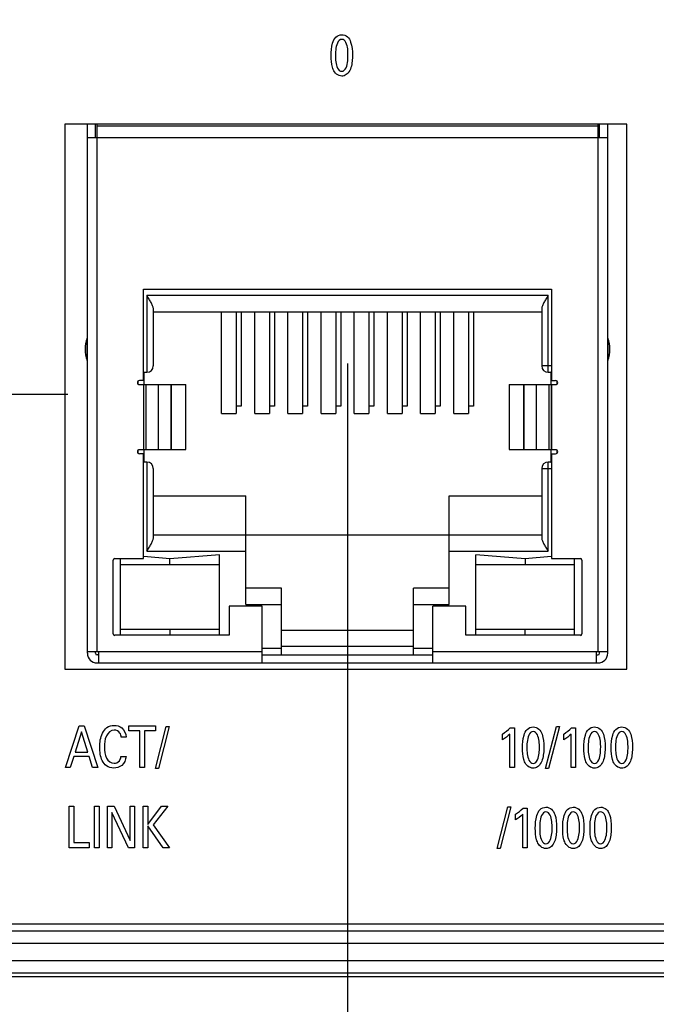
# Model space of a CAD drawing. Header units: inches. Extents: x 0 to 34, y 0 to 22.
# Tile 89 of 128: x 14 to 14.8, y 15.4 to 16.6. Entities that reach past the tile are written whole.
import ezdxf

# ---------------------------------------------------------------- set-up
doc = ezdxf.new("R2010")
doc.units = ezdxf.units.IN
doc.header["$LTSCALE"] = 1.87
doc.header["$MEASUREMENT"] = 0
doc.layers.get('0').update_dxf_attribs({"linetype": 'CONTINUOUS'})
doc.layers.add('02___PRT_ALL_AXES', color=7, linetype='CONTINUOUS')
doc.layers.add('DIMENSIONS', color=7, linetype='CONTINUOUS')
doc.styles.get("Standard").update_dxf_attribs({"font": 'txt', "width": 0.8})
doc.dimstyles.new('DIMSTYLE_3', dxfattribs={"dimtxt": 0.125, "dimasz": 0.18, "dimexe": 0.125, "dimexo": 0.0625, "dimgap": 0.03125, "dimtad": 0, "dimtih": 1, "dimtoh": 1, "dimzin": 0, "dimdsep": 46, "dimtxsty": 'STANDARD', "dimblk": '_FILLED', "dimblk1": '_FILLED', "dimblk2": '_FILLED', "dimcen": 0.09, "dimazin": 0, "dimtp": 0.01, "dimtm": 0.01, "dimtfac": 1, "dimtofl": 0, "dimtmove": 0, "dimatfit": 3, "dimldrblk": '_FILLED', "dimfxl": 1, "dimtolj": 1, "dimtzin": 0, "dimarcsym": 0})

# ---------------------------------------------------------------- blocks, each defined once
blk = doc.blocks.new('*D21')
at = {"layer": 'DIMENSIONS', "color": 2, "linetype": 'CONTINUOUS'}
blk.add_line((14.4119, 16.1472), (14.4119, 14.717), dxfattribs=at)
at = {"layer": 'DIMENSIONS', "color": 2, "linetype": 'CONTINUOUS', "insert": (14.3494, 14.6545), "char_height": 0.125, "width": 1.325, "attachment_point": 3, "rotation": 90, "line_spacing_factor": 0.9}
blk.add_mtext('64.15{\\ftxt.shx;\\W1.000000;\\H0.125000; }[2.526]', dxfattribs=at)
blk = doc.blocks.new('_FILLED')
at = {"color": 0, "linetype": 'BYBLOCK'}
blk.add_solid([(0, 0), (-1, 0.1736), (-1, -0.1736)], dxfattribs=at)
blk = doc.blocks.new('*D29')
at = {"layer": 'DIMENSIONS', "color": 2, "linetype": 'CONTINUOUS'}
blk.add_line((16.6709, 16.3321), (16.6709, 14.717), dxfattribs=at)
at = {"layer": 'DIMENSIONS', "color": 2, "linetype": 'CONTINUOUS', "insert": (16.6084, 14.6545), "char_height": 0.125, "width": 1.425, "attachment_point": 3, "rotation": 90, "line_spacing_factor": 0.9}
blk.add_mtext('121.53{\\ftxt.shx;\\W1.000000;\\H0.125000; }[4.784]', dxfattribs=at)
blk = doc.blocks.new('*D30')
at = {"layer": 'DIMENSIONS', "color": 2, "linetype": 'CONTINUOUS'}
blk.add_line((17.1994, 16.5386), (17.1994, 14.717), dxfattribs=at)
at = {"layer": 'DIMENSIONS', "color": 2, "linetype": 'CONTINUOUS', "insert": (17.1369, 14.6545), "char_height": 0.125, "width": 1.425, "attachment_point": 3, "rotation": 90, "line_spacing_factor": 0.9}
blk.add_mtext('134.95{\\ftxt.shx;\\W1.000000;\\H0.125000; }[5.313]', dxfattribs=at)
blk = doc.blocks.new('*D31')
at = {"layer": 'DIMENSIONS', "color": 2, "linetype": 'CONTINUOUS'}
blk.add_line((17.7259, 16.3321), (17.7259, 14.717), dxfattribs=at)
at = {"layer": 'DIMENSIONS', "color": 2, "linetype": 'CONTINUOUS', "insert": (17.6634, 14.6545), "char_height": 0.125, "width": 1.425, "attachment_point": 3, "rotation": 90, "line_spacing_factor": 0.9}
blk.add_mtext('148.32{\\ftxt.shx;\\W1.000000;\\H0.125000; }[5.839]', dxfattribs=at)
blk = doc.blocks.new('*D32')
at = {"layer": 'DIMENSIONS', "color": 2, "linetype": 'CONTINUOUS'}
blk.add_line((18.7809, 16.3321), (18.7809, 14.717), dxfattribs=at)
at = {"layer": 'DIMENSIONS', "color": 2, "linetype": 'CONTINUOUS', "insert": (18.7184, 14.6545), "char_height": 0.125, "width": 1.425, "attachment_point": 3, "rotation": 90, "line_spacing_factor": 0.9}
blk.add_mtext('175.12{\\ftxt.shx;\\W1.000000;\\H0.125000; }[6.894]', dxfattribs=at)
blk = doc.blocks.new('*D33')
at = {"layer": 'DIMENSIONS', "color": 2, "linetype": 'CONTINUOUS'}
blk.add_line((19.3089, 16.5386), (19.3089, 14.717), dxfattribs=at)
at = {"layer": 'DIMENSIONS', "color": 2, "linetype": 'CONTINUOUS', "insert": (19.2464, 14.6545), "char_height": 0.125, "width": 1.425, "attachment_point": 3, "rotation": 90, "line_spacing_factor": 0.9}
blk.add_mtext('188.53{\\ftxt.shx;\\W1.000000;\\H0.125000; }[7.423]', dxfattribs=at)
blk = doc.blocks.new('*D34')
at = {"layer": 'DIMENSIONS', "color": 2, "linetype": 'CONTINUOUS'}
blk.add_line((19.8359, 16.3321), (19.8359, 14.717), dxfattribs=at)
at = {"layer": 'DIMENSIONS', "color": 2, "linetype": 'CONTINUOUS', "insert": (19.7734, 14.6545), "char_height": 0.125, "width": 1.425, "attachment_point": 3, "rotation": 90, "line_spacing_factor": 0.9}
blk.add_mtext('201.92{\\ftxt.shx;\\W1.000000;\\H0.125000; }[7.949]', dxfattribs=at)
blk = doc.blocks.new('*D35')
at = {"layer": 'DIMENSIONS', "color": 2, "linetype": 'CONTINUOUS'}
blk.add_line((20.8909, 16.3321), (20.8909, 14.717), dxfattribs=at)
at = {"layer": 'DIMENSIONS', "color": 2, "linetype": 'CONTINUOUS', "insert": (20.8284, 14.6545), "char_height": 0.125, "width": 1.425, "attachment_point": 3, "rotation": 90, "line_spacing_factor": 0.9}
blk.add_mtext('228.71{\\ftxt.shx;\\W1.000000;\\H0.125000; }[9.004]', dxfattribs=at)
blk = doc.blocks.new('*D36')
at = {"layer": 'DIMENSIONS', "color": 2, "linetype": 'CONTINUOUS'}
blk.add_line((21.9459, 16.3321), (21.9459, 14.717), dxfattribs=at)
at = {"layer": 'DIMENSIONS', "color": 2, "linetype": 'CONTINUOUS', "insert": (21.8834, 14.6545), "char_height": 0.125, "width": 1.525, "attachment_point": 3, "rotation": 90, "line_spacing_factor": 0.9}
blk.add_mtext('255.51{\\ftxt.shx;\\W1.000000;\\H0.125000; }[10.059]', dxfattribs=at)
blk = doc.blocks.new('*D37')
at = {"layer": 'DIMENSIONS', "color": 2, "linetype": 'CONTINUOUS'}
blk.add_line((23.0009, 16.3321), (23.0009, 14.717), dxfattribs=at)
at = {"layer": 'DIMENSIONS', "color": 2, "linetype": 'CONTINUOUS', "insert": (22.9384, 14.6545), "char_height": 0.125, "width": 1.525, "attachment_point": 3, "rotation": 90, "line_spacing_factor": 0.9}
blk.add_mtext('282.31{\\ftxt.shx;\\W1.000000;\\H0.125000; }[11.114]', dxfattribs=at)
blk = doc.blocks.new('*D38')
at = {"layer": 'DIMENSIONS', "color": 2, "linetype": 'CONTINUOUS'}
blk.add_line((23.5289, 16.5386), (23.5289, 14.717), dxfattribs=at)
at = {"layer": 'DIMENSIONS', "color": 2, "linetype": 'CONTINUOUS', "insert": (23.4664, 14.6545), "char_height": 0.125, "width": 1.525, "attachment_point": 3, "rotation": 90, "line_spacing_factor": 0.9}
blk.add_mtext('295.72{\\ftxt.shx;\\W1.000000;\\H0.125000; }[11.643]', dxfattribs=at)
blk = doc.blocks.new('*D39')
at = {"layer": 'DIMENSIONS', "color": 2, "linetype": 'CONTINUOUS'}
blk.add_line((24.0559, 16.3321), (24.0559, 14.717), dxfattribs=at)
at = {"layer": 'DIMENSIONS', "color": 2, "linetype": 'CONTINUOUS', "insert": (23.9934, 14.6545), "char_height": 0.125, "width": 1.525, "attachment_point": 3, "rotation": 90, "line_spacing_factor": 0.9}
blk.add_mtext('309.10{\\ftxt.shx;\\W1.000000;\\H0.125000; }[12.169]', dxfattribs=at)
blk = doc.blocks.new('*D40')
at = {"layer": 'DIMENSIONS', "color": 2, "linetype": 'CONTINUOUS'}
blk.add_line((24.8249, 15.4421), (24.8249, 14.717), dxfattribs=at)
at = {"layer": 'DIMENSIONS', "color": 2, "linetype": 'CONTINUOUS', "insert": (24.7624, 14.6545), "char_height": 0.125, "width": 1.525, "attachment_point": 3, "rotation": 90, "line_spacing_factor": 0.9}
blk.add_mtext('328.64{\\ftxt.shx;\\W1.000000;\\H0.125000; }[12.938]', dxfattribs=at)
blk = doc.blocks.new('*D43')
at = {"layer": 'DIMENSIONS', "color": 2, "linetype": 'CONTINUOUS'}
blk.add_line((18.2536, 16.7073), (18.2536, 14.717), dxfattribs=at)
at = {"layer": 'DIMENSIONS', "color": 2, "linetype": 'CONTINUOUS', "insert": (18.1911, 14.6545), "char_height": 0.125, "width": 1.425, "attachment_point": 3, "rotation": 90, "line_spacing_factor": 0.9}
blk.add_mtext('161.73{\\ftxt.shx;\\W1.000000;\\H0.125000; }[6.367]', dxfattribs=at)
blk = doc.blocks.new('*D44')
at = {"layer": 'DIMENSIONS', "color": 2, "linetype": 'CONTINUOUS'}
blk.add_line((17.9661, 16.9948), (11.1985, 16.9948), dxfattribs=at)
at = {"layer": 'DIMENSIONS', "color": 2, "linetype": 'CONTINUOUS', "insert": (11.136, 17.0573), "char_height": 0.125, "width": 1.325, "attachment_point": 3, "line_spacing_factor": 0.9}
blk.add_mtext('40.39{\\ftxt.shx;\\W1.000000;\\H0.125000; }[1.590]', dxfattribs=at)
blk = doc.blocks.new('*D48')
at = {"layer": 'DIMENSIONS', "color": 2, "linetype": 'CONTINUOUS'}
blk.add_line((15.2269, 16.1472), (15.2269, 14.717), dxfattribs=at)
at = {"layer": 'DIMENSIONS', "color": 2, "linetype": 'CONTINUOUS', "insert": (15.1644, 14.6545), "char_height": 0.125, "width": 1.325, "attachment_point": 3, "rotation": 90, "line_spacing_factor": 0.9}
blk.add_mtext('84.85{\\ftxt.shx;\\W1.000000;\\H0.125000; }[3.341]', dxfattribs=at)
blk = doc.blocks.new('*D49')
at = {"layer": 'DIMENSIONS', "color": 2, "linetype": 'CONTINUOUS'}
for p, q in [((11.5823, 16.1095), (11.3635, 15.9525)), ((14.0733, 16.1095), (11.5823, 16.1095)), ((11.3635, 15.9525), (11.1985, 15.9525))]:
    blk.add_line(p, q, dxfattribs=at)
at = {"layer": 'DIMENSIONS', "color": 2, "linetype": 'CONTINUOUS', "insert": (11.136, 16.015), "char_height": 0.125, "width": 1.525, "attachment_point": 3, "line_spacing_factor": 0.9}
blk.add_mtext('2X 17.90{\\ftxt.shx;\\W1.000000;\\H0.125000; }[.705]', dxfattribs=at)

msp = doc.modelspace()

# ---------------------------------------------------------------- linework, layer by layer
at = {"color": 7, "linetype": 'CONTINUOUS'}
for p, q in [((14.0699, 16.437), (14.0699, 15.777)), ((14.7499, 16.437), (14.0699, 16.437)), ((14.097, 15.7963), (14.097, 16.437)), ((14.1068, 16.4207), (14.1068, 16.437)), ((14.1088, 15.7983), (14.1088, 16.437)), ((14.7151, 16.4345), (14.1088, 16.4345)), ((14.7151, 16.437), (14.7151, 15.7983)), ((14.7171, 16.4207), (14.7171, 16.437)), ((14.7269, 15.7963), (14.7269, 16.437)), ((14.7499, 15.777), (14.7499, 16.437)), ((14.097, 16.4207), (14.7269, 16.4207)), ((14.1651, 16.1264), (14.1651, 16.2373)), ((14.1651, 16.2373), (14.6588, 16.2373)), ((14.169, 16.2294), (14.169, 16.1365)), ((14.6549, 16.2294), (14.169, 16.2294)), ((14.6549, 16.1365), (14.6549, 16.2294)), ((14.6588, 16.2373), (14.6588, 16.1264)), ((14.1769, 16.1443), (14.1769, 16.2136)), ((14.1769, 16.2097), (14.647, 16.2097)), ((14.2596, 16.0867), (14.2596, 16.2097)), ((14.2773, 16.2097), (14.2773, 16.0867)), ((14.2832, 16.2097), (14.2832, 16.0955)), ((14.2997, 16.0867), (14.2997, 16.2097)), ((14.3175, 16.2097), (14.3175, 16.0867)), ((14.3234, 16.2097), (14.3234, 16.0955)), ((14.3399, 16.0867), (14.3399, 16.2097)), ((14.3576, 16.2097), (14.3576, 16.0867)), ((14.3635, 16.2097), (14.3635, 16.0955)), ((14.3801, 16.0867), (14.3801, 16.2097)), ((14.3978, 16.2097), (14.3978, 16.0867)), ((14.4037, 16.2097), (14.4037, 16.0955)), ((14.4202, 16.0867), (14.4202, 16.2097)), ((14.4379, 16.2097), (14.4379, 16.0867)), ((14.4438, 16.2097), (14.4438, 16.0955)), ((14.4604, 16.0867), (14.4604, 16.2097)), ((14.4781, 16.2097), (14.4781, 16.0867)), ((14.484, 16.2097), (14.484, 16.0955)), ((14.5005, 16.0867), (14.5005, 16.2097)), ((14.5182, 16.2097), (14.5182, 16.0867)), ((14.5241, 16.2097), (14.5241, 16.0955)), ((14.5407, 16.0867), (14.5407, 16.2097)), ((14.5584, 16.2097), (14.5584, 16.0867)), ((14.5643, 16.2097), (14.5643, 16.0955)), ((14.647, 16.2136), (14.647, 16.1443)), ((14.0968, 16.1515), (14.0968, 16.178)), ((14.727, 16.178), (14.727, 16.1773)), ((14.727, 16.1773), (14.727, 16.1508)), ((14.0968, 16.1508), (14.0968, 16.1515)), ((14.6588, 16.1443), (14.647, 16.1443)), ((14.1651, 16.1365), (14.169, 16.1365)), ((14.1659, 16.1215), (14.1659, 16.1365)), ((14.6549, 16.1365), (14.658, 16.1365)), ((14.658, 16.1365), (14.6588, 16.1373)), ((14.658, 16.1365), (14.658, 16.1215)), ((14.158, 16.1253), (14.158, 16.1227)), ((14.1651, 16.1264), (14.16, 16.1264)), ((14.16, 16.1215), (14.2161, 16.1215)), ((14.165, 16.1215), (14.165, 16.0428)), ((14.1652, 16.0428), (14.1652, 16.1215)), ((14.1679, 16.1215), (14.1679, 16.0428)), ((14.1833, 16.0428), (14.1833, 16.1215)), ((14.1981, 16.1215), (14.1981, 16.0428)), ((14.1987, 16.0428), (14.1987, 16.1215)), ((14.2161, 16.0428), (14.2161, 16.1215)), ((14.6078, 16.1215), (14.6078, 16.0428)), ((14.6078, 16.1215), (14.6639, 16.1215)), ((14.6252, 16.0428), (14.6252, 16.1215)), ((14.6257, 16.0428), (14.6257, 16.1215)), ((14.6405, 16.1215), (14.6405, 16.0428)), ((14.656, 16.0428), (14.656, 16.1215)), ((14.6587, 16.1215), (14.6587, 16.0428)), ((14.6588, 16.1264), (14.6639, 16.1264)), ((14.6589, 16.0428), (14.6589, 16.1215)), ((14.6659, 16.1227), (14.6659, 16.1253)), ((14.2832, 16.0955), (14.2773, 16.0955)), ((14.3234, 16.0955), (14.3175, 16.0955)), ((14.3635, 16.0955), (14.3576, 16.0955)), ((14.4037, 16.0955), (14.3978, 16.0955)), ((14.4438, 16.0955), (14.4379, 16.0955)), ((14.484, 16.0955), (14.4781, 16.0955)), ((14.5241, 16.0955), (14.5182, 16.0955)), ((14.5643, 16.0955), (14.5584, 16.0955)), ((14.2596, 16.0867), (14.2773, 16.0867)), ((14.2997, 16.0867), (14.3175, 16.0867)), ((14.3399, 16.0867), (14.3576, 16.0867)), ((14.3801, 16.0867), (14.3978, 16.0867)), ((14.4202, 16.0867), (14.4379, 16.0867)), ((14.4604, 16.0867), (14.4781, 16.0867)), ((14.5005, 16.0867), (14.5182, 16.0867)), ((14.5407, 16.0867), (14.5584, 16.0867)), ((14.158, 16.0416), (14.158, 16.039)), ((14.16, 16.0428), (14.2161, 16.0428)), ((14.1651, 16.0378), (14.16, 16.0378)), ((14.1651, 15.9109), (14.1651, 16.0378)), ((14.1659, 16.0278), (14.1659, 16.0428)), ((14.6078, 16.0428), (14.6639, 16.0428)), ((14.658, 16.0428), (14.658, 16.0278)), ((14.6588, 16.0378), (14.6588, 15.9109)), ((14.6588, 16.0378), (14.6639, 16.0378)), ((14.6659, 16.039), (14.6659, 16.0416)), ((14.169, 16.0278), (14.1651, 16.0278)), ((14.169, 16.0278), (14.169, 15.9199)), ((14.6549, 15.9199), (14.6549, 16.0278)), ((14.658, 16.0278), (14.6549, 16.0278)), ((14.658, 16.0278), (14.6588, 16.027)), ((14.1769, 15.9357), (14.1769, 16.0199)), ((14.647, 16.0199), (14.647, 15.9357)), ((14.647, 16.0199), (14.6588, 16.0199)), ((14.1769, 15.9869), (14.2889, 15.9869)), ((14.2889, 15.8554), (14.2889, 15.9869)), ((14.535, 15.8554), (14.535, 15.9869)), ((14.535, 15.9869), (14.647, 15.9869)), ((14.1769, 15.9396), (14.647, 15.9396)), ((14.169, 15.9199), (14.2889, 15.9199)), ((14.535, 15.9199), (14.6549, 15.9199)), ((14.1281, 15.8199), (14.1281, 15.9089)), ((14.1301, 15.9109), (14.1651, 15.9109)), ((14.1371, 15.818), (14.1371, 15.9109)), ((14.197, 15.9107), (14.1653, 15.9133)), ((14.2568, 15.9156), (14.197, 15.9107)), ((14.197, 15.9038), (14.197, 15.9107)), ((14.2568, 15.818), (14.2568, 15.9156)), ((14.5671, 15.818), (14.5671, 15.9156)), ((14.6269, 15.9107), (14.5671, 15.9156)), ((14.6586, 15.9133), (14.6269, 15.9107)), ((14.6269, 15.9107), (14.6269, 15.9038)), ((14.6588, 15.9109), (14.6938, 15.9109)), ((14.6867, 15.818), (14.6867, 15.9109)), ((14.6958, 15.9089), (14.6958, 15.8199)), ((14.1371, 15.9038), (14.2568, 15.9038)), ((14.5671, 15.9038), (14.6867, 15.9038)), ((14.3322, 15.875), (14.2889, 15.875)), ((14.3322, 15.7943), (14.3322, 15.875)), ((14.4917, 15.7943), (14.4917, 15.875)), ((14.535, 15.875), (14.4917, 15.875)), ((14.2686, 15.8534), (14.2686, 15.818)), ((14.3086, 15.8534), (14.2686, 15.8534)), ((14.2889, 15.8554), (14.3322, 15.8554)), ((14.3086, 15.7845), (14.3086, 15.8534)), ((14.4917, 15.8554), (14.535, 15.8554)), ((14.5153, 15.7845), (14.5153, 15.8534)), ((14.5553, 15.8534), (14.5153, 15.8534)), ((14.5553, 15.818), (14.5553, 15.8534)), ((14.2568, 15.825), (14.1371, 15.825)), ((14.197, 15.825), (14.197, 15.8181)), ((14.4917, 15.8239), (14.3322, 15.8239)), ((14.6867, 15.825), (14.5671, 15.825)), ((14.6269, 15.8181), (14.6269, 15.825)), ((14.2686, 15.818), (14.1301, 15.818)), ((14.6938, 15.818), (14.5553, 15.818)), ((14.097, 15.7983), (14.3086, 15.7983)), ((14.1068, 15.7963), (14.1068, 15.7983)), ((14.1108, 15.7845), (14.1108, 15.7983)), ((14.3322, 15.8022), (14.3086, 15.8022)), ((14.3322, 15.8047), (14.4917, 15.8047)), ((14.5153, 15.8022), (14.4917, 15.8022)), ((14.5153, 15.7983), (14.7269, 15.7983)), ((14.7131, 15.7983), (14.7131, 15.7845)), ((14.7171, 15.7963), (14.7171, 15.7983)), ((14.1108, 15.7943), (14.1088, 15.7943)), ((14.3086, 15.7943), (14.5153, 15.7943)), ((14.7131, 15.7943), (14.7151, 15.7943)), ((14.0699, 15.777), (14.7499, 15.777)), ((14.1088, 15.7845), (14.7151, 15.7845)), ((13.1202, 15.4601), (15.7495, 15.4601)), ((13.1203, 15.4601), (15.7495, 15.4601)), ((13.1202, 15.4451), (15.7495, 15.4451)), ((13.0695, 15.4243), (15.8852, 15.4243)), ((24.7249, 15.4046), (13.0527, 15.4046)), ((13.0695, 15.4093), (15.8852, 15.4093))]:
    msp.add_line(p, q, dxfattribs=at)
at = {"color": 40, "linetype": 'CONTINUOUS'}
for p, q in [((14.0704, 15.658), (14.0873, 15.7082)), ((14.0873, 15.7082), (14.0933, 15.7082)), ((14.0933, 15.7082), (14.1095, 15.658)), ((14.1472, 15.7023), (14.1472, 15.7082)), ((14.1472, 15.7082), (14.1795, 15.7082)), ((14.1606, 15.7023), (14.1472, 15.7023)), ((14.1606, 15.658), (14.1606, 15.7023)), ((14.1661, 15.7023), (14.1661, 15.658)), ((14.1795, 15.7023), (14.1661, 15.7023)), ((14.1794, 15.6569), (14.1924, 15.7076)), ((14.1795, 15.7082), (14.1795, 15.7023)), ((14.196, 15.7076), (14.1831, 15.6569)), ((14.1924, 15.7076), (14.196, 15.7076)), ((14.609, 15.7061), (14.6139, 15.7061)), ((14.6139, 15.7061), (14.6139, 15.658)), ((14.6518, 15.6569), (14.6648, 15.7076)), ((14.6684, 15.7076), (14.6554, 15.6569)), ((14.6648, 15.7076), (14.6684, 15.7076)), ((14.6831, 15.7061), (14.6881, 15.7061)), ((14.6881, 15.7061), (14.6881, 15.658)), ((14.09, 15.7013), (14.0823, 15.6767)), ((14.0974, 15.6767), (14.09, 15.7013)), ((14.1439, 15.6947), (14.138, 15.6947)), ((14.5996, 15.6916), (14.5996, 15.6985)), ((14.6086, 15.658), (14.6086, 15.6985)), ((14.6738, 15.6916), (14.6738, 15.6985)), ((14.6827, 15.658), (14.6827, 15.6985)), ((14.0805, 15.6711), (14.0762, 15.658)), ((14.0991, 15.6711), (14.0805, 15.6711)), ((14.0823, 15.6767), (14.0974, 15.6767)), ((14.1034, 15.658), (14.0991, 15.6711)), ((14.1377, 15.6712), (14.1438, 15.6712)), ((14.0762, 15.658), (14.0704, 15.658)), ((14.1095, 15.658), (14.1034, 15.658)), ((14.1661, 15.658), (14.1606, 15.658)), ((14.1831, 15.6569), (14.1794, 15.6569)), ((14.6139, 15.658), (14.6086, 15.658)), ((14.6554, 15.6569), (14.6518, 15.6569)), ((14.6881, 15.658), (14.6827, 15.658)), ((14.0751, 15.5608), (14.0751, 15.611)), ((14.0751, 15.611), (14.0806, 15.611)), ((14.0806, 15.611), (14.0806, 15.567)), ((14.1057, 15.5608), (14.1057, 15.611)), ((14.1057, 15.611), (14.1113, 15.611)), ((14.1113, 15.611), (14.1113, 15.5608)), ((14.1215, 15.5608), (14.1215, 15.611)), ((14.1215, 15.611), (14.1293, 15.611)), ((14.1293, 15.611), (14.149, 15.5695)), ((14.149, 15.5695), (14.149, 15.611)), ((14.149, 15.611), (14.1541, 15.611)), ((14.1541, 15.611), (14.1541, 15.5608)), ((14.1647, 15.5608), (14.1647, 15.611)), ((14.1647, 15.611), (14.1701, 15.611)), ((14.1701, 15.611), (14.1701, 15.589)), ((14.1701, 15.589), (14.1869, 15.611)), ((14.1945, 15.611), (14.1765, 15.5885)), ((14.1869, 15.611), (14.1945, 15.611)), ((14.593, 15.5597), (14.606, 15.6104)), ((14.6096, 15.6104), (14.5967, 15.5597)), ((14.606, 15.6104), (14.6096, 15.6104)), ((14.6244, 15.6089), (14.6294, 15.6089)), ((14.6294, 15.6089), (14.6294, 15.5608)), ((14.147, 15.5608), (14.1266, 15.6034)), ((14.1266, 15.6034), (14.1266, 15.5608)), ((14.6151, 15.5944), (14.6151, 15.6013)), ((14.624, 15.5608), (14.624, 15.6013)), ((14.1701, 15.5874), (14.1701, 15.5608)), ((14.1886, 15.5608), (14.1701, 15.5874)), ((14.1765, 15.5885), (14.1964, 15.5608)), ((14.0993, 15.5608), (14.0751, 15.5608)), ((14.0806, 15.567), (14.0993, 15.567)), ((14.0993, 15.567), (14.0993, 15.5608)), ((14.1113, 15.5608), (14.1057, 15.5608)), ((14.1266, 15.5608), (14.1215, 15.5608)), ((14.1541, 15.5608), (14.147, 15.5608)), ((14.1701, 15.5608), (14.1647, 15.5608)), ((14.1964, 15.5608), (14.1886, 15.5608)), ((14.5967, 15.5597), (14.593, 15.5597)), ((14.6294, 15.5608), (14.624, 15.5608))]:
    msp.add_line(p, q, dxfattribs=at)
at = {"color": 7, "linetype": 'CONTINUOUS'}
for centre, radius, start, end in [((14.1308, 16.1644), 0.0365, 158.1891, 201.8109), ((14.6931, 16.1644), 0.0365, 338.1891, 21.8109), ((14.169, 16.1443), 0.00787, 270, 360), ((14.6549, 16.1443), 0.00787, 180, 270), ((14.16, 16.124), 0.00246, 90, 270), ((14.6639, 16.124), 0.00246, 270, 90), ((14.16, 16.0403), 0.00246, 90, 270), ((14.6639, 16.0403), 0.00246, 270, 90), ((14.169, 16.0199), 0.00787, 0, 90), ((14.6549, 16.0199), 0.00787, 90, 180), ((14.1301, 15.9089), 0.00197, 90, 180), ((14.6938, 15.9089), 0.00197, 0, 90), ((14.1301, 15.8199), 0.00197, 180, 270), ((14.6938, 15.8199), 0.00197, 270, 360), ((14.1088, 15.7963), 0.0118, 180, 270), ((14.1088, 15.7963), 0.00197, 180, 270), ((14.7151, 15.7963), 0.0118, 270, 360), ((14.7151, 15.7963), 0.00197, 270, 360)]:
    msp.add_arc(centre, radius, start, end, dxfattribs=at)
at = {"color": 40, "linetype": 'CONTINUOUS'}
for points, knots in [([(14.3921, 16.5196), (14.3921, 16.5248), (14.3926, 16.5327), (14.3969, 16.5428), (14.4024, 16.5452), (14.405, 16.5452)], [0, 0, 0, 0, 0.495651, 0.752999, 1, 1, 1, 1]), ([(14.4051, 16.5396), (14.4001, 16.5396), (14.3974, 16.5287), (14.3974, 16.5222), (14.3974, 16.52)], [0, 0, 0, 0, 0.689568, 1, 1, 1, 1]), ([(14.405, 16.5452), (14.4074, 16.5452), (14.4126, 16.5433), (14.4174, 16.5338), (14.4179, 16.526), (14.4179, 16.5207)], [0, 0, 0, 0, 0.240235, 0.482904, 1, 1, 1, 1]), ([(14.4125, 16.5201), (14.4125, 16.5227), (14.4126, 16.5292), (14.4096, 16.5396), (14.4051, 16.5396)], [0, 0, 0, 0, 0.3681, 1, 1, 1, 1]), ([(14.3946, 16.5031), (14.3943, 16.504), (14.3925, 16.5093), (14.3921, 16.515), (14.3921, 16.5196)], [0, 0, 0, 0, 0.171549, 1, 1, 1, 1]), ([(14.3974, 16.52), (14.3974, 16.5175), (14.3974, 16.5111), (14.4004, 16.5009), (14.4049, 16.5009)], [0, 0, 0, 0, 0.355805, 1, 1, 1, 1]), ([(14.4049, 16.5009), (14.4098, 16.5009), (14.4125, 16.5115), (14.4125, 16.5179), (14.4125, 16.5201)], [0, 0, 0, 0, 0.685978, 1, 1, 1, 1]), ([(14.4179, 16.5207), (14.4179, 16.5182), (14.4176, 16.5107), (14.4158, 16.5026), (14.4126, 16.4988)], [0, 0, 0, 0, 0.336923, 1, 1, 1, 1]), ([(14.4126, 16.4988), (14.4119, 16.4981), (14.4098, 16.4961), (14.4068, 16.4951), (14.4049, 16.4951)], [0, 0, 0, 0, 0.328572, 1, 1, 1, 1]), ([(14.112, 15.6826), (14.112, 15.6884), (14.1131, 15.6973), (14.1203, 15.7072), (14.1265, 15.7089), (14.1295, 15.7089)], [0, 0, 0, 0, 0.497614, 0.73937, 1, 1, 1, 1]), ([(14.1293, 15.7033), (14.1254, 15.7033), (14.1178, 15.6958), (14.1179, 15.6872), (14.1179, 15.6826)], [0, 0, 0, 0, 0.463534, 1, 1, 1, 1]), ([(14.138, 15.6947), (14.1377, 15.6964), (14.1369, 15.701), (14.132, 15.7033), (14.1293, 15.7033)], [0, 0, 0, 0, 0.393895, 1, 1, 1, 1]), ([(14.1295, 15.7089), (14.1327, 15.7089), (14.1406, 15.7069), (14.1437, 15.6988), (14.1439, 15.6947)], [0, 0, 0, 0, 0.429471, 1, 1, 1, 1]), ([(14.6238, 15.6815), (14.6238, 15.6867), (14.6243, 15.6946), (14.6286, 15.7047), (14.6341, 15.7071), (14.6367, 15.7071)], [0, 0, 0, 0, 0.495525, 0.752966, 1, 1, 1, 1]), ([(14.6368, 15.7015), (14.6318, 15.7015), (14.6291, 15.6906), (14.6291, 15.6841), (14.6291, 15.6819)], [0, 0, 0, 0, 0.689401, 1, 1, 1, 1]), ([(14.6367, 15.7071), (14.6391, 15.7071), (14.6443, 15.7052), (14.6491, 15.6957), (14.6496, 15.6879), (14.6496, 15.6826)], [0, 0, 0, 0, 0.240067, 0.482743, 1, 1, 1, 1]), ([(14.6442, 15.682), (14.6442, 15.6846), (14.6443, 15.6911), (14.6413, 15.7015), (14.6368, 15.7015)], [0, 0, 0, 0, 0.36812, 1, 1, 1, 1]), ([(14.698, 15.6815), (14.698, 15.6867), (14.6985, 15.6946), (14.7028, 15.7047), (14.7083, 15.7071), (14.7109, 15.7071)], [0, 0, 0, 0, 0.495621, 0.753106, 1, 1, 1, 1]), ([(14.7109, 15.7015), (14.7059, 15.7015), (14.7033, 15.6906), (14.7033, 15.6841), (14.7033, 15.6819)], [0, 0, 0, 0, 0.689377, 1, 1, 1, 1]), ([(14.7109, 15.7071), (14.7133, 15.7071), (14.7185, 15.7052), (14.7233, 15.6957), (14.7238, 15.6879), (14.7238, 15.6826)], [0, 0, 0, 0, 0.240238, 0.48291, 1, 1, 1, 1]), ([(14.7184, 15.682), (14.7184, 15.6846), (14.7185, 15.6911), (14.7155, 15.7015), (14.7109, 15.7015)], [0, 0, 0, 0, 0.368008, 1, 1, 1, 1]), ([(14.7311, 15.6815), (14.7311, 15.6867), (14.7316, 15.6946), (14.7359, 15.7047), (14.7414, 15.7071), (14.744, 15.7071)], [0, 0, 0, 0, 0.495621, 0.753106, 1, 1, 1, 1]), ([(14.744, 15.7015), (14.7391, 15.7015), (14.7364, 15.6906), (14.7364, 15.6841), (14.7364, 15.6819)], [0, 0, 0, 0, 0.689377, 1, 1, 1, 1]), ([(14.744, 15.7071), (14.7464, 15.7071), (14.7516, 15.7052), (14.7564, 15.6957), (14.7569, 15.6879), (14.7569, 15.6826)], [0, 0, 0, 0, 0.240235, 0.482904, 1, 1, 1, 1]), ([(14.7515, 15.682), (14.7515, 15.6846), (14.7516, 15.6911), (14.7486, 15.7015), (14.744, 15.7015)], [0, 0, 0, 0, 0.368018, 1, 1, 1, 1]), ([(14.1288, 15.6573), (14.1258, 15.6573), (14.1198, 15.6589), (14.113, 15.6685), (14.112, 15.677), (14.112, 15.6826)], [0, 0, 0, 0, 0.265399, 0.508553, 1, 1, 1, 1]), ([(14.1179, 15.6826), (14.1179, 15.6781), (14.1178, 15.6695), (14.1256, 15.663), (14.1293, 15.663)], [0, 0, 0, 0, 0.550927, 1, 1, 1, 1]), ([(14.6263, 15.665), (14.626, 15.6659), (14.6242, 15.6712), (14.6238, 15.6769), (14.6238, 15.6815)], [0, 0, 0, 0, 0.171427, 1, 1, 1, 1]), ([(14.6291, 15.6819), (14.6291, 15.6794), (14.6291, 15.673), (14.6321, 15.6628), (14.6366, 15.6628)], [0, 0, 0, 0, 0.355632, 1, 1, 1, 1]), ([(14.6366, 15.6628), (14.6415, 15.6628), (14.6442, 15.6734), (14.6442, 15.6798), (14.6442, 15.682)], [0, 0, 0, 0, 0.686053, 1, 1, 1, 1]), ([(14.6496, 15.6826), (14.6496, 15.6801), (14.6493, 15.6726), (14.6475, 15.6646), (14.6442, 15.6607)], [0, 0, 0, 0, 0.336738, 1, 1, 1, 1]), ([(14.7005, 15.665), (14.7001, 15.6659), (14.6983, 15.6712), (14.698, 15.6769), (14.698, 15.6815)], [0, 0, 0, 0, 0.171537, 1, 1, 1, 1]), ([(14.7033, 15.6819), (14.7033, 15.6794), (14.7033, 15.673), (14.7063, 15.6628), (14.7108, 15.6628)], [0, 0, 0, 0, 0.355644, 1, 1, 1, 1]), ([(14.7108, 15.6628), (14.7156, 15.6628), (14.7184, 15.6734), (14.7184, 15.6798), (14.7184, 15.682)], [0, 0, 0, 0, 0.686163, 1, 1, 1, 1]), ([(14.7238, 15.6826), (14.7238, 15.6801), (14.7235, 15.6726), (14.7217, 15.6646), (14.7184, 15.6607)], [0, 0, 0, 0, 0.336739, 1, 1, 1, 1]), ([(14.7336, 15.665), (14.7332, 15.6659), (14.7314, 15.6712), (14.7311, 15.6769), (14.7311, 15.6815)], [0, 0, 0, 0, 0.171537, 1, 1, 1, 1]), ([(14.7364, 15.6819), (14.7364, 15.6794), (14.7364, 15.673), (14.7394, 15.6628), (14.7439, 15.6628)], [0, 0, 0, 0, 0.355644, 1, 1, 1, 1]), ([(14.7439, 15.6628), (14.7488, 15.6628), (14.7515, 15.6734), (14.7515, 15.6798), (14.7515, 15.682)], [0, 0, 0, 0, 0.686154, 1, 1, 1, 1]), ([(14.7569, 15.6826), (14.7569, 15.6801), (14.7566, 15.6726), (14.7548, 15.6646), (14.7515, 15.6607)], [0, 0, 0, 0, 0.336745, 1, 1, 1, 1]), ([(14.1438, 15.6712), (14.1435, 15.6673), (14.1401, 15.6595), (14.1322, 15.6573), (14.1288, 15.6573)], [0, 0, 0, 0, 0.535899, 1, 1, 1, 1]), ([(14.6442, 15.6607), (14.6436, 15.66), (14.6415, 15.658), (14.6385, 15.6571), (14.6366, 15.6571)], [0, 0, 0, 0, 0.328095, 1, 1, 1, 1]), ([(14.7184, 15.6607), (14.7178, 15.66), (14.7157, 15.658), (14.7127, 15.6571), (14.7108, 15.6571)], [0, 0, 0, 0, 0.328611, 1, 1, 1, 1]), ([(14.7515, 15.6607), (14.7509, 15.66), (14.7488, 15.658), (14.7458, 15.6571), (14.7439, 15.6571)], [0, 0, 0, 0, 0.328611, 1, 1, 1, 1]), ([(14.6393, 15.5843), (14.6393, 15.5895), (14.6398, 15.5974), (14.6441, 15.6075), (14.6496, 15.6099), (14.6522, 15.6099)], [0, 0, 0, 0, 0.495518, 0.752963, 1, 1, 1, 1]), ([(14.6522, 15.6099), (14.6546, 15.6099), (14.6597, 15.608), (14.6645, 15.5985), (14.665, 15.5907), (14.665, 15.5854)], [0, 0, 0, 0, 0.240067, 0.482745, 1, 1, 1, 1]), ([(14.6724, 15.5843), (14.6724, 15.5895), (14.6729, 15.5974), (14.6772, 15.6075), (14.6827, 15.6099), (14.6853, 15.6099)], [0, 0, 0, 0, 0.495518, 0.752963, 1, 1, 1, 1]), ([(14.6853, 15.6099), (14.6877, 15.6099), (14.6928, 15.608), (14.6976, 15.5985), (14.6981, 15.5907), (14.6981, 15.5854)], [0, 0, 0, 0, 0.240067, 0.482745, 1, 1, 1, 1]), ([(14.7055, 15.5843), (14.7055, 15.5895), (14.706, 15.5974), (14.7103, 15.6075), (14.7158, 15.6099), (14.7184, 15.6099)], [0, 0, 0, 0, 0.495518, 0.752963, 1, 1, 1, 1]), ([(14.7184, 15.6099), (14.7208, 15.6099), (14.726, 15.608), (14.7307, 15.5985), (14.7312, 15.5907), (14.7312, 15.5854)], [0, 0, 0, 0, 0.240067, 0.482745, 1, 1, 1, 1]), ([(14.6522, 15.6043), (14.6472, 15.6043), (14.6446, 15.5934), (14.6446, 15.5869), (14.6446, 15.5846)], [0, 0, 0, 0, 0.6894, 1, 1, 1, 1]), ([(14.6596, 15.5848), (14.6596, 15.5874), (14.6597, 15.5938), (14.6567, 15.6043), (14.6522, 15.6043)], [0, 0, 0, 0, 0.368105, 1, 1, 1, 1]), ([(14.6853, 15.6043), (14.6803, 15.6043), (14.6777, 15.5934), (14.6777, 15.5869), (14.6777, 15.5846)], [0, 0, 0, 0, 0.6894, 1, 1, 1, 1]), ([(14.6927, 15.5848), (14.6927, 15.5874), (14.6929, 15.5938), (14.6899, 15.6043), (14.6853, 15.6043)], [0, 0, 0, 0, 0.368105, 1, 1, 1, 1]), ([(14.7184, 15.6043), (14.7135, 15.6043), (14.7108, 15.5934), (14.7108, 15.5869), (14.7108, 15.5846)], [0, 0, 0, 0, 0.6894, 1, 1, 1, 1]), ([(14.7259, 15.5848), (14.7259, 15.5874), (14.726, 15.5938), (14.723, 15.6043), (14.7184, 15.6043)], [0, 0, 0, 0, 0.368105, 1, 1, 1, 1]), ([(14.6418, 15.5678), (14.6414, 15.5687), (14.6396, 15.574), (14.6393, 15.5797), (14.6393, 15.5843)], [0, 0, 0, 0, 0.171416, 1, 1, 1, 1]), ([(14.6446, 15.5846), (14.6446, 15.5821), (14.6445, 15.5758), (14.6476, 15.5656), (14.6521, 15.5656)], [0, 0, 0, 0, 0.355636, 1, 1, 1, 1]), ([(14.6521, 15.5656), (14.6569, 15.5656), (14.6596, 15.5762), (14.6596, 15.5826), (14.6596, 15.5848)], [0, 0, 0, 0, 0.686044, 1, 1, 1, 1]), ([(14.665, 15.5854), (14.665, 15.5829), (14.6648, 15.5754), (14.663, 15.5673), (14.6597, 15.5635)], [0, 0, 0, 0, 0.33674, 1, 1, 1, 1]), ([(14.6749, 15.5678), (14.6745, 15.5687), (14.6727, 15.574), (14.6724, 15.5797), (14.6724, 15.5843)], [0, 0, 0, 0, 0.171416, 1, 1, 1, 1]), ([(14.6777, 15.5846), (14.6777, 15.5821), (14.6777, 15.5758), (14.6807, 15.5656), (14.6852, 15.5656)], [0, 0, 0, 0, 0.355636, 1, 1, 1, 1]), ([(14.6852, 15.5656), (14.69, 15.5656), (14.6927, 15.5762), (14.6927, 15.5826), (14.6927, 15.5848)], [0, 0, 0, 0, 0.686044, 1, 1, 1, 1]), ([(14.6981, 15.5854), (14.6981, 15.5829), (14.6979, 15.5754), (14.6961, 15.5673), (14.6928, 15.5635)], [0, 0, 0, 0, 0.33674, 1, 1, 1, 1]), ([(14.708, 15.5678), (14.7076, 15.5687), (14.7058, 15.574), (14.7055, 15.5797), (14.7055, 15.5843)], [0, 0, 0, 0, 0.171416, 1, 1, 1, 1]), ([(14.7108, 15.5846), (14.7108, 15.5821), (14.7108, 15.5758), (14.7138, 15.5656), (14.7183, 15.5656)], [0, 0, 0, 0, 0.355648, 1, 1, 1, 1]), ([(14.7183, 15.5656), (14.7231, 15.5656), (14.7258, 15.5762), (14.7259, 15.5826), (14.7259, 15.5848)], [0, 0, 0, 0, 0.686053, 1, 1, 1, 1]), ([(14.7312, 15.5854), (14.7312, 15.5829), (14.731, 15.5754), (14.7292, 15.5673), (14.7259, 15.5635)], [0, 0, 0, 0, 0.33674, 1, 1, 1, 1]), ([(14.6597, 15.5635), (14.6591, 15.5628), (14.657, 15.5608), (14.654, 15.5598), (14.652, 15.5598)], [0, 0, 0, 0, 0.32812, 1, 1, 1, 1]), ([(14.6928, 15.5635), (14.6922, 15.5628), (14.6901, 15.5608), (14.6871, 15.5598), (14.6851, 15.5598)], [0, 0, 0, 0, 0.32812, 1, 1, 1, 1]), ([(14.7259, 15.5635), (14.7253, 15.5628), (14.7232, 15.5608), (14.7202, 15.5598), (14.7182, 15.5598)], [0, 0, 0, 0, 0.32812, 1, 1, 1, 1])]:
    msp.add_open_spline(points, degree=3, knots=knots, dxfattribs=at)
for points in [[(14.4049, 16.4951), (14.4006, 16.4951), (14.3962, 16.4991), (14.3946, 16.5031)], [(14.5996, 15.6985), (14.603, 15.7007), (14.6062, 15.7032), (14.609, 15.7061)], [(14.6738, 15.6985), (14.6772, 15.7007), (14.6804, 15.7032), (14.6831, 15.7061)], [(14.6086, 15.6985), (14.606, 15.6958), (14.6029, 15.6935), (14.5996, 15.6916)], [(14.6827, 15.6985), (14.6801, 15.6958), (14.6771, 15.6935), (14.6738, 15.6916)], [(14.1293, 15.663), (14.1316, 15.663), (14.1343, 15.6641), (14.1358, 15.666)], [(14.1358, 15.666), (14.1369, 15.6675), (14.1374, 15.6694), (14.1377, 15.6712)], [(14.6366, 15.6571), (14.6322, 15.6571), (14.6279, 15.661), (14.6263, 15.665)], [(14.7108, 15.6571), (14.7064, 15.6571), (14.7021, 15.661), (14.7005, 15.665)], [(14.7439, 15.6571), (14.7395, 15.6571), (14.7352, 15.661), (14.7336, 15.665)], [(14.6151, 15.6013), (14.6184, 15.6035), (14.6217, 15.606), (14.6244, 15.6089)], [(14.624, 15.6013), (14.6214, 15.5986), (14.6183, 15.5963), (14.6151, 15.5944)], [(14.652, 15.5598), (14.6477, 15.5598), (14.6433, 15.5638), (14.6418, 15.5678)], [(14.6851, 15.5598), (14.6808, 15.5598), (14.6765, 15.5638), (14.6749, 15.5678)], [(14.7182, 15.5598), (14.7139, 15.5598), (14.7096, 15.5638), (14.708, 15.5678)]]:
    msp.add_open_spline(points, degree=3, dxfattribs=at)
at = {"color": 7, "linetype": 'CONTINUOUS'}
for points, knots in [([(14.1769, 16.2136), (14.1769, 16.2142), (14.1767, 16.2154), (14.1758, 16.2179), (14.1741, 16.2211), (14.1717, 16.2252), (14.1699, 16.228), (14.169, 16.2294)], [0, 0, 0, 0, 0.092751, 0.200336, 0.446741, 0.718166, 1, 1, 1, 1]), ([(14.6549, 16.2294), (14.654, 16.228), (14.6522, 16.2252), (14.6498, 16.2211), (14.6481, 16.2179), (14.6472, 16.2154), (14.647, 16.2142), (14.647, 16.2136)], [0, 0, 0, 0, 0.281834, 0.553264, 0.799685, 0.907261, 1, 1, 1, 1]), ([(14.169, 15.9199), (14.1699, 15.9213), (14.1717, 15.9241), (14.1741, 15.9282), (14.1758, 15.9315), (14.1767, 15.9339), (14.1769, 15.9351), (14.1769, 15.9357)], [0, 0, 0, 0, 0.281834, 0.553264, 0.799685, 0.907261, 1, 1, 1, 1]), ([(14.647, 15.9357), (14.647, 15.9351), (14.6472, 15.9339), (14.6481, 15.9315), (14.6498, 15.9282), (14.6522, 15.9241), (14.654, 15.9213), (14.6549, 15.9199)], [0, 0, 0, 0, 0.092751, 0.200336, 0.446741, 0.718166, 1, 1, 1, 1])]:
    msp.add_open_spline(points, degree=3, knots=knots, dxfattribs=at)
at = {"layer": '02___PRT_ALL_AXES', "color": 7, "linetype": 'CONTINUOUS'}
msp.add_line((13.112, 15.4686), (15.732, 15.4686), dxfattribs=at)

# ---------------------------------------------------------------- dimensions: what is measured, and where the dimension line sits
at = {"layer": 'DIMENSIONS', "color": 2, "linetype": 'CONTINUOUS'}
for feature_location, offset, dtype, origin, picture, middle in [((17.9661, 16.9948), (-6.7676, 0), 0, (18.0286, 15.4046), '*D44', (10.4735, 16.9948)), ((18.2536, 16.7073), (0, -1.9903), 1, (11.8864, 16.7698), '*D43', (18.2536, 13.942)), ((17.1994, 16.5386), (0, -1.8216), 1, (11.8864, 16.6011), '*D30', (17.1994, 13.942)), ((19.3089, 16.5386), (0, -1.8216), 1, (11.8864, 16.6011), '*D33', (19.3089, 13.942)), ((23.5289, 16.5386), (0, -1.8216), 1, (11.8864, 16.6011), '*D38', (23.5289, 13.892)), ((16.6709, 16.3321), (0, -1.6151), 1, (11.8864, 16.3946), '*D29', (16.6709, 13.942)), ((17.7259, 16.3321), (0, -1.6151), 1, (11.8864, 16.3946), '*D31', (17.7259, 13.942)), ((18.7809, 16.3321), (0, -1.6151), 1, (11.8864, 16.3946), '*D32', (18.7809, 13.942)), ((19.8359, 16.3321), (0, -1.6151), 1, (11.8864, 16.3946), '*D34', (19.8359, 13.942)), ((20.8909, 16.3321), (0, -1.6151), 1, (11.8864, 16.3946), '*D35', (20.8909, 13.942)), ((21.9459, 16.3321), (0, -1.6151), 1, (11.8864, 16.3946), '*D36', (21.9459, 13.892)), ((23.0009, 16.3321), (0, -1.6151), 1, (11.8864, 16.3946), '*D37', (23.0009, 13.892)), ((24.0559, 16.3321), (0, -1.6151), 1, (11.8864, 16.3946), '*D39', (24.0559, 13.892)), ((14.4119, 16.1472), (0, -1.4302), 1, (11.8864, 16.2097), '*D21', (14.4119, 13.992)), ((15.2269, 16.1472), (0, -1.4302), 1, (11.8864, 16.2097), '*D48', (15.2269, 13.992)), ((24.8249, 15.4421), (0, -0.7251), 1, (11.8864, 15.5046), '*D40', (24.8249, 13.892))]:
    dim = msp.add_ordinate_dim(feature_location=feature_location, offset=offset, dtype=dtype, origin=origin, dimstyle='DIMSTYLE_3', dxfattribs=at)
    dim.commit()
    dim.dimension.update_dxf_attribs({"geometry": picture, "text_midpoint": middle})
dim = msp.add_ordinate_dim(feature_location=(14.0733, 16.1095), offset=(-2.8748, -0.157), dtype=0, origin=(14.1088, 15.4046), text='2X <>', dimstyle='DIMSTYLE_3', dxfattribs=at)
dim.commit()
dim.dimension.update_dxf_attribs({"geometry": '*D49', "text_midpoint": (10.3735, 15.9525)})

doc.saveas('drawing.dxf')
